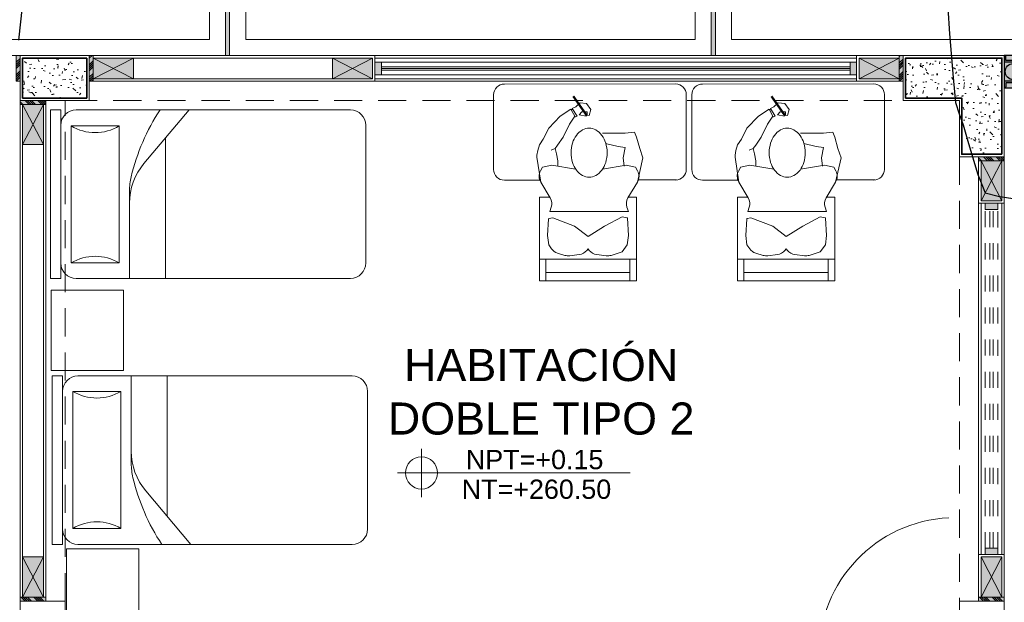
# Model space of a CAD drawing. Header units: millimetres. Extents: x -8931983 to 9630244, y 4 to 18563053.
# Tile 232 of 256: x 349133.65 to 349139.78, y 9282000.12 to 9282003.75. Entities that reach past the tile are written whole.
import ezdxf

# ---------------------------------------------------------------- set-up
doc = ezdxf.new("R2010")
doc.units = ezdxf.units.MM
doc.set_wipeout_variables(frame=1)
for name, pattern in [('01 nivel$0$HIDDEN2', [0.1875, 0.125, -0.0625]), ('CONTINUA', [0]), ('DASHED2', [0.375, 0.25, -0.125])]:
    doc.linetypes.add(name, pattern=pattern)
for name, color, linetype, lineweight in [('.', 7, 'Continuous', 0), ('0_ CUNETAS', 151, 'Continuous', 5), ('0_MUROS 2 BAJOS', 150, 'Continuous', 9), ('0_PROYECCIONES 1', 1, 'DASHED2', 0), ('0_VANOS', 30, 'Continuous', 9), ('COLUMNAS', 3, 'Continuous', 35), ('COLUMNETAS TOP', 253, 'Continuous', 0), ('G-ANNO-DIMS', 7, 'Continuous', 5), ('JUNTAS DE DILATACIÓN', 160, 'CONTINUA', 9), ('MURO', 133, 'Continuous', 15), ('TARRAJEO', 32, 'Continuous', 0), ('TEXTO AMBIENTES', 7, 'Continuous', 30), ('vereda', 254, 'Continuous', 5)]:
    doc.layers.add(name, color=color, linetype=linetype, lineweight=lineweight)
for name, color, linetype, lineweight, true_color in [('0_COLUMNA ACHURADO', 250, 'Continuous', 0, 0x363636), ('0_TEXTURA PISOS', 252, 'Continuous', 0, 0x8c8c8c), ('LMOBILIARIO', 252, 'Continuous', 5, 0x898989), ('P_MOBILIARIO', 251, 'Continuous', 5, 0x6b6b6b), ('tuberia des. fluvial ftt', 169, 'Continuous', 0, 0x232d53)]:
    doc.layers.add(name, color=color, linetype=linetype, lineweight=lineweight, true_color=true_color)
doc.layers.add('C-TOPO', color=7, linetype='Continuous')
doc.styles.add('Arial_1', font='arial.ttf', dxfattribs={"height": 0.15})
pattern_1 = [(140, (-5603.645869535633, -1533.141894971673), (0.0140263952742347, 0.1603225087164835), [0.016764, -0.184404]), (85.00000000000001, (-5603.645869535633, -1533.141894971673), (-0.1681300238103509, -0.0310142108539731), [0.0134112, -0.1475237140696]), (190.4514447, (-5603.644700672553, -1533.128534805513), (-0.1541036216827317, 0.1293082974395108), [0.014247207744, -0.156719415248]), (136.1842, (-5603.690573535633, -1533.141894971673), (0.0369972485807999, 0.2385495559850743), [0.025146, -0.2766059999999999]), (186.63555761, (-5603.687490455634, -1533.122015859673), (-0.2177349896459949, 0.2089156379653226), [0.0213708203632, -0.2350793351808]), (81.18415117, (-5603.690573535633, -1533.141894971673), (-0.2177349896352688, 0.2089156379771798), [0.0201167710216, -0.2212845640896]), (111, (-5603.679397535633, -1533.119542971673), (0.0899933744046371, 0.1334206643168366), [0.016764, -0.184404]), (56.00000000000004, (-5603.679397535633, -1533.119542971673), (-0.1620854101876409, 0.0543857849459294), [0.0134112, -0.1475232]), (161.451445, (-5603.671898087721, -1533.108424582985), (-0.0720920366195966, 0.1878064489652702), [0.014247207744, -0.1567191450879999]), (127.5, (-5603.645869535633, -1533.141894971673), (-0.0744084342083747, 0.0027179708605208), [0, -0.14573504, 0, -0.1497584, 0, -0.148082]), (97.5, (-5603.645869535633, -1533.141894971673), (-0.0881589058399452, 0.0588013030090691), [0, -0.08538464, 0, -0.14238224, 0, -0.0564388]), (57.50000000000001, (-5603.645869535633, -1533.191739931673), (0.0050412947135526, 0.1193197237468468), [0, -0.05588, 0, -0.1743456, 0, -0.2313432]), (47.5, (-5603.645869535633, -1533.214091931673), (-0.0223753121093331, 0.1303536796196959), [0, -0.072644, 0, -0.11578336, 0, -0.1642872])]

# ---------------------------------------------------------------- blocks, each defined once
blk = doc.blocks.new('COLUMNAS BLO DOR 01')
at = {"layer": '0_COLUMNA ACHURADO'}
h = blk.add_hatch(dxfattribs=at)
h.set_pattern_fill('AR-CONC', color=256, scale=0.00088, angle=90.00000000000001)
h.set_pattern_definition(pattern_1)
h.paths.add_polyline_path([(-5.715000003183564, -0.0150000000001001), (-6.11499999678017, -0.0150000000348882), (-6.11499999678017, -0.2650000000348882), (-5.715000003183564, -0.2650000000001)])
h = blk.add_hatch(dxfattribs=at)
h.set_pattern_fill('AR-CONC', color=256, scale=0.00088, angle=90.00000000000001)
h.set_pattern_definition(pattern_1)
h.paths.add_polyline_path([(-0.0150000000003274, -0.6150000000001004), (-0.0150000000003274, -0.0150000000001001), (-0.6150000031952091, -0.0150000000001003), (-0.6150000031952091, -0.2650000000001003), (-0.2650000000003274, -0.2650000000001), (-0.2650000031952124, -0.6150000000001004)])
at = {"layer": 'COLUMNAS', "color": 6, "elevation": -1410.932808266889}
blk.add_lwpolyline([(-5.715000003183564, -0.0150000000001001), (-6.11499999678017, -0.0150000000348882), (-6.11499999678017, -0.2650000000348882), (-5.715000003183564, -0.2650000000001)], close=True, dxfattribs=at)
at = {"layer": 'COLUMNAS', "color": 6}
blk.add_lwpolyline([(-0.0150000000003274, -0.6150000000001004), (-0.0150000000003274, -0.0150000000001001), (-0.6150000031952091, -0.0150000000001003), (-0.6150000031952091, -0.2650000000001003), (-0.2650000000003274, -0.2650000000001), (-0.2650000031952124, -0.6150000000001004)], close=True, dxfattribs=at)
at = {"layer": 'TARRAJEO'}
for points, elevation in [([(-5.700000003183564, 1.2045e-12), (-6.12999999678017, -3.61928e-11), (-6.12999999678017, -0.2800000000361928), (-5.700000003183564, -0.2799999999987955)], -1410.932808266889), ([(3.2192838e-09, -3.830000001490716), (3.2192838e-09, -3.400000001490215), (-0.2799999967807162, -3.400000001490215), (-0.2799999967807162, -3.830000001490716)], 8.481038e-10)]:
    blk.add_lwpolyline(points, close=True, dxfattribs=dict(at, elevation=elevation))
for points in [[(-3.274e-13, -0.6300000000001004), (-3.274e-13, -1.001e-13), (-0.6300000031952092, -1.003e-13), (-0.6300000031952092, -0.2800000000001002), (-0.2800000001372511, -0.2800000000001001), (-0.280000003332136, -0.6300000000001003)], [(-5.84999999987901, -3.830000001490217), (-5.850000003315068, -3.400000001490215), (-6.130000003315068, -3.400000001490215), (-6.129999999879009, -3.830000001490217)]]:
    blk.add_lwpolyline(points, close=True, dxfattribs=at)
blk = doc.blocks.new('*U998')
at = {"linetype": 'Continuous', "true_color": 0xbebebe}
for points in [[(3032.131410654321, 1351.188780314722), (3032.131410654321, 1351.268780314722), (3032.171410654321, 1351.268780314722), (3032.171410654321, 1351.188780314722)], [(3034.281410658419, 1351.188780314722), (3034.281410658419, 1351.268780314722), (3034.321410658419, 1351.268780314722), (3034.321410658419, 1351.188780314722)]]:
    blk.add_hatch(color=9, dxfattribs=at).paths.add_polyline_path(points)
at = {"layer": '0_VANOS', "linetype": 'Continuous'}
for p, q in [((3032.131410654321, 1351.268780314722), (3032.171410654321, 1351.268780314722)), ((3032.131410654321, 1351.268780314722), (3032.131410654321, 1351.188780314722)), ((3032.171410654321, 1351.268780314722), (3032.171410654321, 1351.188780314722)), ((3034.281410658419, 1351.188780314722), (3034.281410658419, 1351.268780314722)), ((3034.281410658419, 1351.268780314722), (3034.321410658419, 1351.268780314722)), ((3034.321410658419, 1351.268780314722), (3034.321410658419, 1351.188780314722)), ((3032.171410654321, 1351.188780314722), (3032.131410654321, 1351.188780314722)), ((3034.321410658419, 1351.188780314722), (3034.281410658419, 1351.188780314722))]:
    blk.add_line(p, q, dxfattribs=at)
at = {"layer": '0_VANOS', "linetype": '01 nivel$0$HIDDEN2', "ltscale": 0.5}
for p, q in [((3032.170780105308, 1351.268780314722), (3034.280780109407, 1351.268780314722)), ((3032.171410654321, 1351.238780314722), (3034.281410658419, 1351.238780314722)), ((3032.171410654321, 1351.218780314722), (3034.281410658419, 1351.218780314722)), ((3032.171410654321, 1351.188780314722), (3034.281410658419, 1351.188780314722))]:
    blk.add_line(p, q, dxfattribs=at)
at = {"layer": '0_VANOS', "linetype": '01 nivel$0$HIDDEN2'}
blk.add_line((3034.281410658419, 1351.268780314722), (3034.321410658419, 1351.268780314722), dxfattribs=at)
blk = doc.blocks.new('*U1001')
at = {"linetype": 'Continuous', "lineweight": 0, "true_color": 0xbebebe}
for points in [[(3037.252435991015, 1360.543106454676), (3037.212435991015, 1360.543106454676), (3037.212435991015, 1360.463106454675), (3037.252435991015, 1360.463106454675)], [(3040.212435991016, 1360.543106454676), (3040.172435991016, 1360.543106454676), (3040.172435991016, 1360.463106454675), (3040.212435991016, 1360.463106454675)]]:
    blk.add_hatch(color=9, dxfattribs=at).paths.add_polyline_path(points)
at = {"layer": '0_VANOS', "linetype": 'Continuous'}
for p, q in [((3037.252435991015, 1360.513106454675), (3040.172435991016, 1360.513106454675)), ((3037.252435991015, 1360.503106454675), (3040.172435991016, 1360.503106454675)), ((3037.252435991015, 1360.493106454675), (3040.172435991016, 1360.493106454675))]:
    blk.add_line(p, q, dxfattribs=at)
for points in [[(3037.212435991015, 1360.543106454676), (3037.212435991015, 1360.463106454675), (3037.252435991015, 1360.463106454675), (3037.252435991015, 1360.543106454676)], [(3037.252435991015, 1360.543106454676), (3040.172435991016, 1360.543106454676), (3040.172435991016, 1360.463106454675), (3037.252435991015, 1360.463106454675)], [(3040.172435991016, 1360.543106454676), (3040.172435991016, 1360.463106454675), (3040.212435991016, 1360.463106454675), (3040.212435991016, 1360.543106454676)]]:
    blk.add_lwpolyline(points, close=True, dxfattribs=at)
blk = doc.blocks.new('montante')
at = {"linetype": 'Continuous', "true_color": 0xffffff}
blk.add_hatch(color=7, dxfattribs=at).paths.add_polyline_path([(-0.0945478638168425, 0.0999999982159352), (-0.0945478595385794, -0.1000000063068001), (0.0554521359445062, -0.1000000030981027), (0.0554521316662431, 0.1000000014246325)])
at = {"layer": '0_MUROS 2 BAJOS', "lineweight": 30}
blk.add_lwpolyline([(-0.0945478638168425, 0.0999999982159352), (-0.0945478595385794, -0.1000000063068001), (0.0554521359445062, -0.1000000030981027), (0.0554521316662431, 0.1000000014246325)], close=True, dxfattribs=at)
at = {"layer": 'tuberia des. fluvial ftt', "color": 6, "lineweight": 30}
for p, q in [((-1.5133992e-09, 0.0700000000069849), (0.045457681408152, 0.0700000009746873)), ((0.045457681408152, 0.0700000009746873), (0.045457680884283, 0.0949999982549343)), ((-1.3096724e-09, 0.0600000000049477), (0.0554576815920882, 0.0600000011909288)), ((1.2805685e-09, -0.0599999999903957), (0.0554576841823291, -0.0599999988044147)), ((1.4842954e-09, -0.069999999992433), (0.0454576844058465, -0.0699999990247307)), ((0.0454576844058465, -0.0699999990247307), (0.0454576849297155, -0.0950000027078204))]:
    blk.add_line(p, q, dxfattribs=at)
at = {"layer": 'tuberia des. fluvial ftt', "color": 4, "lineweight": 30}
blk.add_circle((0, 0), 0.05, dxfattribs=at)
at = {"layer": 'tuberia des. fluvial ftt', "color": 6, "lineweight": 30}
for centre, radius, start, end in [((0, 7.276e-12), 0.0699999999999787, 90.00000122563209, 270.0000012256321), ((0.0504576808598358, 0.0949999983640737), 0.0049999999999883, 1.2256320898e-06, 180.0000012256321), ((0, 7.276e-12), 0.06, 90.00000122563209, 270.0000012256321), ((0.0504576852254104, -0.095000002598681), 0.0049999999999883, 180.0000012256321, 1.2256320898e-06)]:
    blk.add_arc(centre, radius, start, end, dxfattribs=at)
blk = doc.blocks.new('CAMA DE PLAZA Y MEDIA')
at = {"layer": 'LMOBILIARIO', "linetype": 'ByBlock', "lineweight": 0}
for p, q in [((-2.463999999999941, -0.4739999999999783), (-2.463999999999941, 0.5760000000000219)), ((-2.40000000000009, 0.5760000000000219), (-2.463999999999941, 0.5760000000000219)), ((-2.40000000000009, -0.4739999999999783), (-2.40000000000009, 0.5760000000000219)), ((-2.304000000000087, 0.5760000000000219), (-0.5960000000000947, 0.5760000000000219)), ((-1.971999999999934, 0.5760000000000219), (-1.971999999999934, 0.0311116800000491)), ((-1.747999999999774, 0.5760000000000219), (-1.747999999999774, -0.2980000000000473)), ((-2.035999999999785, 0.4800000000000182), (-2.335999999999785, 0.4800000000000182)), ((-2.335999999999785, -0.3739999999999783), (-2.335999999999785, 0.4800000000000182)), ((-2.035999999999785, -0.3739999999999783), (-2.035999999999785, 0.4800000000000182)), ((-0.5000000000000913, 0.4800000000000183), (-0.500000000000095, -0.3779999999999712)), ((-1.600487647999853, -0.4739999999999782), (-1.881704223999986, -0.1401147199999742)), ((-2.335999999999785, -0.3739999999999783), (-2.035999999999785, -0.3739999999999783)), ((-2.40000000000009, -0.4739999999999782), (-2.463999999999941, -0.4739999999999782)), ((-0.596000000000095, -0.4739999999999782), (-2.304000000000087, -0.4739999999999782))]:
    blk.add_line(p, q, dxfattribs=at)
for centre, radius, start, end in [((-2.304000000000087, 0.4800000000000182), 0.096, 90, 180), ((-0.596000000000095, 0.4800000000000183), 0.096, 0, 90), ((-2.18600000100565, 0.7300000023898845), 0.2915475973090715, 239.0362431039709, 300.963756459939), ((-1.58799999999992, 0.1072591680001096), 0.384, 180, 220.1059299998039), ((-1.58799999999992, 0.0311116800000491), 0.384, 180, 193.3927959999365), ((-0.6947586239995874, 0.2437930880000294), 1.30221216, 193.3927959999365, 213.4501019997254), ((-2.186000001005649, -0.6240000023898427), 0.2915475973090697, 59.03624354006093, 120.9637568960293), ((-2.304000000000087, -0.3779999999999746), 0.096, 180, 270), ((-0.596000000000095, -0.3779999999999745), 0.096, 270, 0)]:
    blk.add_arc(centre, radius, start, end, dxfattribs=at)
blk = doc.blocks.new('escritorio dormitorios')
at = {"layer": 'LMOBILIARIO', "linetype": 'ByBlock', "lineweight": 0}
for p, q in [((-0.6719566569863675, 0.4277131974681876, -11.93087791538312), (0.394994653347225, 0.4286747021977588, -80.12250241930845)), ((-0.7384933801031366, -0.1047885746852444, -80.12250241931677), (-0.7384933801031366, 0.3611764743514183, -80.12250241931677)), ((0.4615313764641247, 0.3621379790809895, -148.3141269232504), (0.4615313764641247, -0.1038270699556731, -148.3141269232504)), ((0.4010044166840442, -0.1700918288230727, -167.5125519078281), (0.1628920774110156, -0.1700918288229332, -167.5125519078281))]:
    blk.add_line(p, q, dxfattribs=at)
at = {"layer": 'LMOBILIARIO', "lineweight": 0}
for p, q in [((-0.323329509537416, 0.228572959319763), (-0.2575105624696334, 0.2716321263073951)), ((-0.2575105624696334, 0.2716321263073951), (-0.2335659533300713, 0.2273609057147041)), ((-0.253918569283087, 0.2632566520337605), (-0.2491332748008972, 0.2752198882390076)), ((-0.2491332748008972, 0.2752198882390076), (-0.2192040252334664, 0.2285548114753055)), ((-0.3951270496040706, 0.1532118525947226), (-0.323329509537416, 0.228572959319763)), ((-0.2335659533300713, 0.2273609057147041), (-0.2670690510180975, 0.1783140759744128)), ((-0.2192040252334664, 0.2285548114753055), (-0.2359585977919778, 0.2213792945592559)), ((-0.4298234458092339, 0.0838263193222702), (-0.3951270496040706, 0.1532118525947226)), ((-0.2670690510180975, 0.1783140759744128), (-0.3065507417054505, 0.0969653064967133)), ((-0.3065507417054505, 0.0969653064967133), (-0.3400538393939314, 0.0479184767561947)), ((-0.3556090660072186, 0.0263858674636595), (-0.3807409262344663, 0.0156225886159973)), ((-0.3400538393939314, 0.0479184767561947), (-0.3556090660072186, 0.0263858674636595)), ((-0.4454623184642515, -0.1834959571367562), (-0.4690877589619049, -0.0268372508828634)), ((-0.4466528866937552, -0.1120601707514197), (-0.4344691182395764, -0.0901404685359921)), ((-0.4344691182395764, -0.0901404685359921), (-0.3764582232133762, -0.0772556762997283)), ((-0.3764582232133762, -0.0772556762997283), (-0.2282081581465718, -0.1030252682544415)), ((0.0876289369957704, -0.0772556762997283), (-0.060621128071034, -0.1030252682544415)), ((0.1456398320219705, -0.0901404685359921), (0.0876289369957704, -0.0772556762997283)), ((0.1578236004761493, -0.1120601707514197), (0.1456398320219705, -0.0901404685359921)), ((-0.3869226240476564, -0.281012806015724), (-0.4454623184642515, -0.1834959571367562)), ((0.0980933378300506, -0.281012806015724), (0.1566330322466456, -0.1834959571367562)), ((-0.4538060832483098, -0.2769700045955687), (-0.4538060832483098, -0.7988042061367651)), ((-0.3893495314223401, -0.2769700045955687), (-0.4538060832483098, -0.2769700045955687)), ((0.1520854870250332, -0.2769700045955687), (0.100520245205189, -0.2769700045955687)), ((0.1520854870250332, -0.7988042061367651), (0.1520854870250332, -0.2769700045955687)), ((-0.3893495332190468, -0.3671635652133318), (-0.3804069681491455, -0.3403494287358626)), ((0.1005202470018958, -0.3671635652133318), (-0.3893495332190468, -0.3671635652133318)), ((-0.3893495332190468, -0.3671635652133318), (0.1005202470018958, -0.3671635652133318)), ((0.1005202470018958, -0.3671635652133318), (0.0915776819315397, -0.3403494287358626)), ((-0.396229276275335, -0.4131937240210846), (-0.4022408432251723, -0.5153387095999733)), ((-0.393979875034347, -0.4106089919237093), (-0.3700125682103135, -0.4058179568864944)), ((-0.3700125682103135, -0.4058179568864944), (-0.2346538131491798, -0.4573571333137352)), ((-0.0477298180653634, -0.4573571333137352), (0.061846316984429, -0.3993755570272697)), ((0.061846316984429, -0.3993755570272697), (0.0919523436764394, -0.4053937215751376)), ((0.0942017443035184, -0.4079784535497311), (0.1005202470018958, -0.5153387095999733)), ((-0.2346538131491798, -0.4573571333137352), (-0.1508602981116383, -0.521781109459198)), ((-0.1508602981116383, -0.521781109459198), (-0.0477298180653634, -0.4573571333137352)), ((-0.4022408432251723, -0.5153387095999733), (-0.3957951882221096, -0.573320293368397)), ((0.1005202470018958, -0.5153387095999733), (0.0940745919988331, -0.573320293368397)), ((-0.3957951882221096, -0.573320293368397), (-0.3775999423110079, -0.5987807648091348)), ((-0.1585240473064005, -0.6086647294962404), (-0.1508602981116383, -0.5990898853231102)), ((-0.143196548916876, -0.6086647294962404), (-0.1508602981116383, -0.5990898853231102)), ((0.0940745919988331, -0.573320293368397), (0.061846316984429, -0.6184170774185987)), ((-0.4538060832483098, -0.6635138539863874), (0.1520854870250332, -0.6635138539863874)), ((-0.4143083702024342, -0.6635138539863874), (-0.4143083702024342, -0.7988042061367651)), ((-0.3404979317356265, -0.6255116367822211), (-0.2944137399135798, -0.6396842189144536)), ((-0.2645745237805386, -0.6422877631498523), (-0.2054146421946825, -0.634896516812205)), ((-0.0371460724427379, -0.6422877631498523), (-0.096305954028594, -0.634896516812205)), ((0.061846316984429, -0.6184170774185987), (-0.0073068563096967, -0.6396842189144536)), ((0.1105779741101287, -0.6635138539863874), (0.1105779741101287, -0.7988042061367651)), ((-0.4143083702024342, -0.7472650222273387), (0.1105779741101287, -0.7472650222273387)), ((-0.4538060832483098, -0.7988042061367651), (0.1520854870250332, -0.7988042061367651))]:
    blk.add_line(p, q, dxfattribs=at)
at = {"layer": 'LMOBILIARIO', "lineweight": 0, "const_width": 0.0140192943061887}
blk.add_lwpolyline([(-0.1571195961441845, 0.2297280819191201), (-0.2425651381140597, 0.3520430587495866)], dxfattribs=at)
at = {"layer": 'LMOBILIARIO', "lineweight": 0}
for points in [[(-0.2491332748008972, 0.2752198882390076), (-0.2266272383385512, 0.2869100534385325), (-0.2005696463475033, 0.310062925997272), (-0.1600287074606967, 0.3064375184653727), (-0.1325128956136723, 0.2702492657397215), (-0.1433653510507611, 0.232620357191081), (-0.1556723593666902, 0.2333461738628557), (-0.1556760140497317, 0.2543325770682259), (-0.1889771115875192, 0.2550620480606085), (-0.2049003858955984, 0.2362494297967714), (-0.1621867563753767, 0.2275579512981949)], [(0.1566330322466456, -0.1834959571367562), (0.1907594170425, -0.032158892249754), (0.1714224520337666, 0.0258226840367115), (0.1520854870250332, 0.096689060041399), (0.1391941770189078, 0.1289010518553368), (0.0811832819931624, 0.1224586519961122), (0.0231723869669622, 0.1224586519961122), (-0.060621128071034, 0.1224586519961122)], [(-0.4298234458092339, 0.0838263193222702), (-0.4532489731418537, 0.0486647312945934), (-0.4638081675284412, 0.0134852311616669), (-0.4690877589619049, -0.0146583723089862), (-0.4690877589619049, -0.0304891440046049)], [(-0.3556090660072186, 0.0263858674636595), (-0.3476571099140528, -0.0076224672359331), (-0.3388577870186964, -0.0515968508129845), (-0.3388577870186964, -0.0832584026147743)], [(-0.0412841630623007, 0.0580346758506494), (0.0360636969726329, 0.0387074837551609), (0.0811832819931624, 0.0322650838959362), (0.068291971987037, -0.032158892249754), (0.0747376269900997, -0.0836980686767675)]]:
    blk.add_lwpolyline(points, dxfattribs=at)
blk.add_lwpolyline([(-0.2563615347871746, 0, 0.0740504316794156), (-0.2473756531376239, -0.060341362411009, 0.0848007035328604), (-0.2234530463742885, -0.10804206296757, 0.1063356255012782), (-0.1850926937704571, -0.1420183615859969, 0.1289554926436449), (-0.1440049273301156, -0.1527945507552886, 0.1289554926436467), (-0.1029171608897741, -0.1420183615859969, 0.1063356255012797), (-0.0645568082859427, -0.10804206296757, 0.0848007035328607), (-0.0406342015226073, -0.060341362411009, 0.0740504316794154), (-0.0316483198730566, 0, 0.0740504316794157), (-0.0406342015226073, 0.0603413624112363, 0.0848007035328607), (-0.0645568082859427, 0.10804206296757, 0.1063356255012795), (-0.1029171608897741, 0.1420183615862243, 0.1289554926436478), (-0.1440049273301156, 0.152794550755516, 0.1289554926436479), (-0.1850926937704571, 0.1420183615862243, 0.106335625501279), (-0.2234530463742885, 0.10804206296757, 0.0848007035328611), (-0.2473756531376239, 0.0603413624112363, 0.0740504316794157)], format="xyb", close=True, dxfattribs=at)
at = {"layer": 'LMOBILIARIO', "linetype": 'ByBlock', "lineweight": 0, "elevation": -80.12250241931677}
blk.add_lwpolyline([(-0.4512819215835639, -0.171325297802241), (-0.6719566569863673, -0.171325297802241, -0.4142135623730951), (-0.7384933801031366, -0.1047885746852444)], format="xyb", dxfattribs=at)
at = {"layer": 'LMOBILIARIO', "linetype": 'ByBlock', "lineweight": 0}
for centre, start, end in [((-0.6719566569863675, 0.3611764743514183, -11.93087791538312), 90, 180.0000000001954), ((0.3949946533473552, 0.3621379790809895, -80.12250241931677), 359.9999999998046, 90), ((0.3949946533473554, -0.1038270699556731, -148.3141269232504), 270, 0)]:
    blk.add_arc(centre, 0.0665367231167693, start, end, dxfattribs=at)
at = {"layer": 'LMOBILIARIO', "lineweight": 0}
for centre, radius, start, end in [((-0.384246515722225, -0.1467479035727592), 0.0713988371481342, 150.9331010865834, 210.9765361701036), ((0.0954172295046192, -0.1467479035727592), 0.0713988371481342, 329.0234638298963, 29.06689891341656), ((-0.4481384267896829, -0.317760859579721), 0.0713988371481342, 341.556360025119, 30.97653617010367), ((0.159309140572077, -0.317760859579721), 0.0713988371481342, 149.0234638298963, 198.4436399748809), ((-0.3934302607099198, -0.4133584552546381), 0.0028038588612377, 101.3043551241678, 176.6318409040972), ((0.0914027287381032, -0.4081431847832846), 0.0028038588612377, 3.3681590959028, 78.695632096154), ((0.0914027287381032, -0.4081431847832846), 0.0028038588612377, 3.3681590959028, 78.695632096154), ((-0.3195102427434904, -0.557267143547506), 0.0713988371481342, 215.5513769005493, 252.9054138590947), ((-0.2142661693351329, -0.5640484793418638), 0.0713988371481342, 277.1214509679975, 321.3260597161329), ((-0.0874544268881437, -0.5640484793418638), 0.0713988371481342, 218.6739402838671, 262.8785490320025), ((-0.2734260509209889, -0.571439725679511), 0.0713988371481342, 252.9054138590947, 277.1214509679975), ((-0.0282945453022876, -0.571439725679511), 0.0713988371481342, 262.8785490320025, 287.0945861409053)]:
    blk.add_arc(centre, radius, start, end, dxfattribs=at)
blk = doc.blocks.new('*U1569')
for points in [[(0, -0.04999999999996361), (0.040000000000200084, -0.04999999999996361), (0.040000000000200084, 0.010000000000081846), (0.025000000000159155, 0.010000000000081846), (0.025000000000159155, 0.050000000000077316), (0, 0.050000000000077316)], [(0.8999999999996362, -0.0500000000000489), (0.8599999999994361, -0.0500000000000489), (0.8599999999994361, 0.00999999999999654), (0.874999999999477, 0.00999999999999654), (0.874999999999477, 0.04999999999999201), (0.8999999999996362, 0.04999999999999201)]]:
    blk.add_wipeout(points)
blk.add_wipeout([(0.024999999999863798, 0.04999999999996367), (0.024999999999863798, 0.8999999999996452), (0.06499999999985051, 0.8999999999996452), (0.06499999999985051, 0.049999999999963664)])
blk.add_arc((0.0215447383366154, 0.0476485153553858), 0.8534585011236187, 0.1578639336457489, 87.08142791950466)
blk = doc.blocks.new('Cotas de elevación - M_Cota de elevación - Destino rellenado-517392-Nivel 1')
at = {"layer": 'G-ANNO-DIMS'}
for p, q in [((0, -0.0015), (0, 0.0015)), ((-0.0015, 0), (0.013, 0))]:
    blk.add_line(p, q, dxfattribs=at)
blk.add_circle((0, 0), 0.001, dxfattribs=at)
blk = doc.blocks.new('EDF 06 PG BLOQUE')
at = {"layer": '.', "true_color": 0xadddf7, "transparency": 33554572}
h = blk.add_hatch(color=141, dxfattribs=at)
h.dxf.hatch_style = 1
h.paths.add_polyline_path([(-5.700000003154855, 0), (-5.675000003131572, 0), (-5.675000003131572, -0.1600000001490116), (-5.700000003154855, -0.1600000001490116)])
h = blk.add_hatch(color=141, dxfattribs=at)
h.dxf.hatch_style = 1
h.paths.add_polyline_path([(-0.6550000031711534, 0), (-0.630000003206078, 0), (-0.630000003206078, -0.1600000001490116), (-0.6550000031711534, -0.1600000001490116)])
h = blk.add_hatch(color=141, dxfattribs=at)
h.dxf.hatch_style = 1
h.paths.add_polyline_path([(-6.129999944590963, -1.8626451e-09), (-6.154999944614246, -1.8626451e-09), (-6.154999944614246, -0.1600000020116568), (-6.129999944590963, -0.1600000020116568)])
h = blk.add_hatch(color=141, dxfattribs=at)
h.dxf.hatch_style = 1
h.paths.add_polyline_path([(-6.129999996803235, -0.2799999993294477), (-6.129999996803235, -0.3049999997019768), (-5.969999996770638, -0.3049999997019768), (-5.969999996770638, -0.2799999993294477)])
h = blk.add_hatch(color=141, dxfattribs=at)
h.dxf.hatch_style = 1
h.paths.add_polyline_path([(-0.1600000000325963, -0.6300000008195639), (-0.1600000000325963, -0.6549999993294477), (0, -0.6549999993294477), (0, -0.6300000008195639)])
h = blk.add_hatch(color=141, dxfattribs=at)
h.dxf.hatch_style = 1
h.paths.add_polyline_path([(-6.130030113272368, -3.400000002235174), (-6.130030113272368, -3.375000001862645), (-5.970030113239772, -3.375000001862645), (-5.970030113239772, -3.400000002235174)])
h = blk.add_hatch(color=141, dxfattribs=at)
h.dxf.hatch_style = 1
h.paths.add_polyline_path([(-0.1599999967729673, -3.400000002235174), (-0.1599999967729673, -3.375000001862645), (3.2014214e-09, -3.375000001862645), (3.2014214e-09, -3.400000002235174)])
at = {"layer": 'COLUMNETAS TOP', "true_color": 0xc0c0c0}
for points in [[(-5.675000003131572, -0.0150000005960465), (-5.425000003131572, -0.0150000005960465), (-5.425000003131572, -0.1449999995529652), (-5.675000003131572, -0.1449999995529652)], [(-3.935000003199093, -0.0150000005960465), (-4.185000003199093, -0.0150000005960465), (-4.185000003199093, -0.1449999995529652), (-3.935000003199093, -0.1449999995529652)], [(-0.6550000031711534, -0.0150000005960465), (-0.9050000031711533, -0.0150000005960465), (-0.9050000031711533, -0.1449999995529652), (-0.6550000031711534, -0.1449999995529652)], [(-6.114999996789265, -0.3049999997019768), (-6.114999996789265, -0.5549999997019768), (-5.984999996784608, -0.5549999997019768), (-5.984999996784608, -0.3049999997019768)], [(-0.1450000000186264, -0.6549999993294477), (-0.1450000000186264, -0.9049999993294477), (-0.0150000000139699, -0.9049999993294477), (-0.0150000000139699, -0.6549999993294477)], [(-6.115030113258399, -3.375000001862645), (-6.115030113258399, -3.125000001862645), (-5.985030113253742, -3.125000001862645), (-5.985030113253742, -3.375000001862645)], [(-0.1449999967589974, -3.375000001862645), (-0.1449999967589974, -3.125000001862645), (-0.0149999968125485, -3.125000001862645), (-0.0149999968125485, -3.375000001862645)]]:
    blk.add_hatch(color=9, dxfattribs=at).paths.add_polyline_path(points)
at = {"layer": 'JUNTAS DE DILATACIÓN'}
h = blk.add_hatch(dxfattribs=at)
h.set_pattern_fill('ANSI34', color=256, scale=0.0029, angle=0.0939636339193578)
h.set_pattern_definition([(45.09396363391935, (-5605.475869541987, -1533.141894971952), (-0.0391281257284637, 0.0389999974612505), []), (45.09396363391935, (-5605.462848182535, -1533.141873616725), (-0.0391281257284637, 0.0389999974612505), []), (45.09396363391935, (-5605.449826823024, -1533.141852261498), (-0.0391281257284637, 0.0389999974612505), []), (45.09396363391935, (-5605.436805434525, -1533.141830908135), (-0.0391281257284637, 0.0389999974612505), [])])
h.paths.add_polyline_path([(-5.700000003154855, 0), (-5.675000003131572, 0), (-5.675000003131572, -0.1600000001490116), (-5.700000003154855, -0.1600000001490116)])
h = blk.add_hatch(dxfattribs=at)
h.set_pattern_fill('ANSI34', color=256, scale=0.0029, angle=0.0939636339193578)
h.set_pattern_definition([(45.09396363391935, (-5609.64586954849, -1533.141894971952), (-0.0391281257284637, 0.0389999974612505), []), (45.09396363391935, (-5609.632848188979, -1533.141873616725), (-0.0391281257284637, 0.0389999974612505), []), (45.09396363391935, (-5609.619826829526, -1533.141852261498), (-0.0391281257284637, 0.0389999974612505), []), (45.09396363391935, (-5609.606805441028, -1533.141830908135), (-0.0391281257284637, 0.0389999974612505), [])])
h.paths.add_polyline_path([(-0.630000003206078, 0), (-0.6550000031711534, 0), (-0.6550000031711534, -0.1600000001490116), (-0.630000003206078, -0.1600000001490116)])
h = blk.add_hatch(dxfattribs=at)
h.set_pattern_fill('ANSI34', color=256, scale=0.0029, angle=0.0939636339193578)
h.set_pattern_definition([(45.09396363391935, (-5593.075869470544, -1533.141894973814), (-0.0391281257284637, 0.0389999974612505), []), (45.09396363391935, (-5593.062848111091, -1533.141873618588), (-0.0391281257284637, 0.0389999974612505), []), (45.09396363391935, (-5593.049826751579, -1533.141852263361), (-0.0391281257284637, 0.0389999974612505), []), (45.09396363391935, (-5593.03680536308, -1533.141830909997), (-0.0391281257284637, 0.0389999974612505), [])])
h.paths.add_polyline_path([(-6.129999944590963, -1.8626451e-09), (-6.154999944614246, -1.8626451e-09), (-6.154999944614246, -0.1600000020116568), (-6.129999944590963, -0.1600000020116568)])
h = blk.add_hatch(dxfattribs=at)
h.set_pattern_fill('ANSI34', color=256, scale=0.0029, angle=90.09396363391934)
h.set_pattern_definition([(135.0939636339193, (1527.011894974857, -5587.225869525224), (-0.0389999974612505, -0.0391281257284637), []), (135.0939636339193, (1527.011873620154, -5587.212848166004), (-0.0389999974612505, -0.0391281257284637), []), (135.0939636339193, (1527.011852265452, -5587.199826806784), (-0.0389999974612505, -0.0391281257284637), []), (135.0939636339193, (1527.011830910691, -5587.186805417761), (-0.0389999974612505, -0.0391281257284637), [])])
h.paths.add_polyline_path([(-6.129999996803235, -0.2799999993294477), (-6.129999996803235, -0.3049999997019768), (-5.969999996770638, -0.3049999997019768), (-5.969999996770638, -0.2799999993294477)])
h = blk.add_hatch(dxfattribs=at)
h.set_pattern_fill('ANSI34', color=256, scale=0.0029, angle=90.09396363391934)
h.set_pattern_definition([(135.0939636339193, (1532.981894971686, -5587.575869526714), (-0.0389999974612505, -0.0391281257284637), []), (135.0939636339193, (1532.981873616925, -5587.562848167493), (-0.0389999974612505, -0.0391281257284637), []), (135.0939636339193, (1532.981852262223, -5587.549826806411), (-0.0389999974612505, -0.0391281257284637), []), (135.0939636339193, (1532.981830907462, -5587.536805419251), (-0.0389999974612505, -0.0391281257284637), [])])
h.paths.add_polyline_path([(-0.1600000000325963, -0.6300000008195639), (-0.1600000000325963, -0.6549999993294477), (0, -0.6549999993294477), (0, -0.6300000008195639)])
h = blk.add_hatch(dxfattribs=at)
h.set_pattern_fill('ANSI34', color=256, scale=0.0029, angle=90.09396363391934)
h.set_pattern_definition([(135.0939636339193, (1527.011864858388, -5590.34586952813), (-0.0389999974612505, -0.0391281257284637), []), (135.0939636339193, (1527.011843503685, -5590.332848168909), (-0.0389999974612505, -0.0391281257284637), []), (135.0939636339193, (1527.011822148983, -5590.319826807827), (-0.0389999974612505, -0.0391281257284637), []), (135.0939636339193, (1527.011800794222, -5590.306805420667), (-0.0389999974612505, -0.0391281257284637), [])])
h.paths.add_polyline_path([(-6.130030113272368, -3.400000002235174), (-6.130030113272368, -3.375000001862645), (-5.970030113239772, -3.375000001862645), (-5.970030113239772, -3.400000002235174)])
h = blk.add_hatch(dxfattribs=at)
h.set_pattern_fill('ANSI34', color=256, scale=0.0029, angle=90.09396363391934)
h.set_pattern_definition([(135.0939636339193, (1532.981894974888, -5590.34586952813), (-0.0389999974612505, -0.0391281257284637), []), (135.0939636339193, (1532.981873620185, -5590.332848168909), (-0.0389999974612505, -0.0391281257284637), []), (135.0939636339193, (1532.981852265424, -5590.31982680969), (-0.0389999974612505, -0.0391281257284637), []), (135.0939636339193, (1532.981830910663, -5590.306805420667), (-0.0389999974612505, -0.0391281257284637), [])])
h.paths.add_polyline_path([(-0.1599999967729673, -3.400000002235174), (-0.1599999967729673, -3.375000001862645), (3.2014214e-09, -3.375000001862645), (3.2014214e-09, -3.400000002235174)])
at = {"layer": '0_PROYECCIONES 1', "ltscale": 0.7}
for points, elevation in [([(-0.630000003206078, -0.2799999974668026), (-0.630000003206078, 0), (-17.10000000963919, 0), (-17.10000000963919, -0.2799999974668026)], -2.5420377e-09), ([(-5.850000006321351, -0.2800000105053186), (-6.130000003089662, -0.2800000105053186), (-6.130000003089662, -10.55000001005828), (-5.850000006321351, -10.55000001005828)], 684.917766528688)]:
    blk.add_lwpolyline(points, close=True, dxfattribs=dict(at, elevation=elevation))
blk.add_lwpolyline([(-1.6298145e-09, -0.6300000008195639), (-0.2799999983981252, -0.6300000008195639), (-0.2800000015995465, -10.20000000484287), (-4.8312359e-09, -10.20000000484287)], close=True, dxfattribs=at)
at = {"layer": 'COLUMNETAS TOP'}
for p, q in [((-5.425000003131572, -0.0150000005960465, -1410.932808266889), (-5.675000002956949, -0.1450000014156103, -1410.932808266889)), ((-5.675000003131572, -0.0150000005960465, -1410.932808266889), (-5.425000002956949, -0.1450000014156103, -1410.932808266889)), ((-4.185000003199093, -0.0150000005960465, -1410.932808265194), (-3.935000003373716, -0.1450000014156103, -1410.932808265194)), ((-3.935000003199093, -0.0150000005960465, -1410.932808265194), (-4.185000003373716, -0.1450000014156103, -1410.932808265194)), ((-0.9050000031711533, -0.0150000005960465, -1410.932808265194), (-0.6550000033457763, -0.1450000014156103, -1410.932808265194)), ((-0.6550000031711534, -0.0150000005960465, -1410.932808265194), (-0.9050000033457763, -0.1450000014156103, -1410.932808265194)), ((-6.114999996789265, -0.5549999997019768, -1410.932808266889), (-5.984999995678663, -0.3049999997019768, -1410.932808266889)), ((-6.114999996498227, -0.3049999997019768, -1410.932808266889), (-5.984999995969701, -0.5549999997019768, -1410.932808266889)), ((-0.1450000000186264, -0.9049999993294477), (-0.0149999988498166, -0.6550000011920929)), ((-0.1449999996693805, -0.6549999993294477), (-0.0149999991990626, -0.9050000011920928)), ((-6.115030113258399, -3.125000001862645), (-5.985030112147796, -3.375000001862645)), ((-6.11503011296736, -3.375000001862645), (-5.985030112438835, -3.125000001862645)), ((-0.1449999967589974, -3.125000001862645), (-0.0149999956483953, -3.375000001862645)), ((-0.1449999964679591, -3.375000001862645), (-0.0149999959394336, -3.125000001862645))]:
    blk.add_line(p, q, dxfattribs=at)
for points, elevation in [([(-5.675000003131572, -0.0150000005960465), (-5.425000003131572, -0.0150000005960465), (-5.425000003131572, -0.1449999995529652), (-5.675000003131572, -0.1449999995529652)], -1410.932808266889), ([(-3.935000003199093, -0.0150000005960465), (-4.185000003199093, -0.0150000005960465), (-4.185000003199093, -0.1449999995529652), (-3.935000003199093, -0.1449999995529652)], -1410.932808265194), ([(-0.6550000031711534, -0.0150000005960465), (-0.9050000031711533, -0.0150000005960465), (-0.9050000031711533, -0.1449999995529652), (-0.6550000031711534, -0.1449999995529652)], -1410.932808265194), ([(-6.114999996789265, -0.3049999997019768), (-6.114999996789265, -0.5549999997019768), (-5.984999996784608, -0.5549999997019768), (-5.984999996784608, -0.3049999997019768)], -1410.932808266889), ([(-0.1449999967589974, -3.375000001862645), (-0.1449999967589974, -3.125000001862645), (-0.0149999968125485, -3.125000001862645), (-0.0149999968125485, -3.375000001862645)], 8.481038e-10)]:
    blk.add_lwpolyline(points, close=True, dxfattribs=dict(at, elevation=elevation))
for points in [[(-0.1450000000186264, -0.6549999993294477), (-0.1450000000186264, -0.9049999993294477), (-0.0150000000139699, -0.9049999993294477), (-0.0150000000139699, -0.6549999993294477)], [(-6.115030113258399, -3.375000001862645), (-6.115030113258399, -3.125000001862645), (-5.985030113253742, -3.125000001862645), (-5.985030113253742, -3.375000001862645)]]:
    blk.add_lwpolyline(points, close=True, dxfattribs=at)
at = {"layer": 'JUNTAS DE DILATACIÓN'}
for points, elevation in [([(-5.700000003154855, 0), (-5.675000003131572, 0), (-5.675000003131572, -0.1600000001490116), (-5.700000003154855, -0.1600000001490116)], -1410.932808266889), ([(-0.630000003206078, 0), (-0.6550000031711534, 0), (-0.6550000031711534, -0.1600000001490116), (-0.630000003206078, -0.1600000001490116)], -1410.932808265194), ([(-6.129999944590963, -1.8626451e-09), (-6.154999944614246, -1.8626451e-09), (-6.154999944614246, -0.1600000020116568), (-6.129999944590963, -0.1600000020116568)], -1410.932808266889), ([(-6.129999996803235, -0.2799999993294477), (-6.129999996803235, -0.3049999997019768), (-5.969999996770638, -0.3049999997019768), (-5.969999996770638, -0.2799999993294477)], -1410.932808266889), ([(-0.1599999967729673, -3.400000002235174), (-0.1599999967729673, -3.375000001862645), (3.2014214e-09, -3.375000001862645), (3.2014214e-09, -3.400000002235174)], 8.481038e-10)]:
    blk.add_lwpolyline(points, close=True, dxfattribs=dict(at, elevation=elevation))
for points in [[(-0.1600000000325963, -0.6300000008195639), (-0.1600000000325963, -0.6549999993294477), (0, -0.6549999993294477), (0, -0.6300000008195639)], [(-6.130030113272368, -3.400000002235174), (-6.130030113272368, -3.375000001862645), (-5.970030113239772, -3.375000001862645), (-5.970030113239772, -3.400000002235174)]]:
    blk.add_lwpolyline(points, close=True, dxfattribs=at)
at = {"layer": 'LMOBILIARIO', "lineweight": 0}
for points, elevation in [([(-5.937674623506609, -1.461252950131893), (-5.486674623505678, -1.461252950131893), (-5.486674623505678, -1.962252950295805), (-5.937674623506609, -1.962252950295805)], -1390.38417066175), ([(-5.841144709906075, -3.5751035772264), (-5.390144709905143, -3.5751035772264), (-5.390144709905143, -3.074103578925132), (-5.841144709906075, -3.074103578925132)], -2075.301937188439)]:
    blk.add_lwpolyline(points, close=True, dxfattribs=dict(at, elevation=elevation))
at = {"layer": 'MURO'}
for p, q in [((-4.185000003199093, -0.0150000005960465, -2.5420377e-09), (-5.425000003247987, -0.0150000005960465, -2.5415829e-09)), ((-0.9200000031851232, -0.0150000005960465, 684.9177665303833), (-3.920000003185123, -0.0150000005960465, 684.9177665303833)), ((-4.185000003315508, -0.1449999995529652, -2.5418103e-09), (-5.425000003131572, -0.1449999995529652, -1410.932808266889)), ((-0.9200000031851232, -0.1450000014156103, 684.9177665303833), (-3.920000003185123, -0.1450000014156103, 684.9177665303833)), ((-6.115000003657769, -0.5550000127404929, 684.9177665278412), (-6.115030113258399, -3.125000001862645)), ((-5.984999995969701, -0.5549999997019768, 684.9177665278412), (-5.984999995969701, -3.125000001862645)), ((-0.1450011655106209, -0.9199999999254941, 684.9177665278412), (-0.1449711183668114, -3.110000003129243, 684.9177665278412)), ((-0.0150013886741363, -0.9199999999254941, 684.9177665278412), (-0.0149655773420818, -3.110000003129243, 684.9177665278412))]:
    blk.add_line(p, q, dxfattribs=at)
at = {"layer": 'TARRAJEO'}
for p, q in [((-3.920000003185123, 0, 8.3450686e-09), (-5.675000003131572, 0, 8.3450686e-09)), ((-5.675000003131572, -0.1600000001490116, 8.3450686e-09), (-5.675000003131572, 0, 8.3450686e-09)), ((-0.9200000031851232, 0, 8.3450686e-09), (-3.920000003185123, 0, 8.3450686e-09)), ((-3.920000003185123, -0.1600000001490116, 8.3450686e-09), (-3.920000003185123, 0, 8.3450686e-09)), ((-3.920000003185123, -0.1600000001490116, 8.3450686e-09), (-5.675000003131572, -0.1600000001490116, 8.3450686e-09)), ((-0.9200000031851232, -0.1600000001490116, 8.3450686e-09), (-3.920000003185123, -0.1600000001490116, 8.3450686e-09)), ((-6.130000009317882, -0.3049999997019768, -1410.932808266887), (-6.130000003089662, -3.375000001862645)), ((-6.129999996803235, -0.3049999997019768, -1410.932808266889), (-5.969999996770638, -0.3049999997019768, -1410.932808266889)), ((-5.969999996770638, -0.3049999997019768, -1410.932808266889), (-5.969999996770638, -3.375000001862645)), ((-0.159969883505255, -0.9199999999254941, 8.3450686e-09), (-0.159969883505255, -3.200000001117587, 8.3450686e-09)), ((0, -0.9199999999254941, 8.3450686e-09), (8.7311491e-09, -3.110000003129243, 8.3450686e-09)), ((-6.130000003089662, -3.375000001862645), (-5.970030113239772, -3.375000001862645))]:
    blk.add_line(p, q, dxfattribs=at)
for points, elevation in [([(-0.6550000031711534, 0), (-0.9200000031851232, 0), (-0.9200000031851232, -0.1600000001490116), (-0.6550000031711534, -0.1600000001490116)], -1410.932808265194), ([(-0.1599999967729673, -3.375000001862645), (-0.1599999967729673, -3.110000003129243), (3.2014214e-09, -3.110000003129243), (3.2014214e-09, -3.375000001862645)], 8.481038e-10)]:
    blk.add_lwpolyline(points, close=True, dxfattribs=dict(at, elevation=elevation))
blk.add_lwpolyline([(-0.1600000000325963, -0.6549999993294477), (-0.1600000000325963, -0.9199999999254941), (0, -0.9199999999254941), (0, -0.6549999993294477)], close=True, dxfattribs=at)
at = {"xscale": -1, "rotation": 270}
blk.add_blockref('*U998', (-1351.30878031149, -3035.241410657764), dxfattribs=at)
at = {"layer": '0_ CUNETAS', "color": 251, "lineweight": 0, "true_color": 0x636466, "rotation": 180}
blk.add_blockref('montante', (0.0554521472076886, -0.1000000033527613), dxfattribs=at)
at = {"layer": '0_VANOS', "xscale": -1}
blk.add_blockref('*U1001', (3036.292435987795, -1360.583106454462, -1410.932808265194), dxfattribs=at)
at = {"layer": 'COLUMNAS'}
blk.add_blockref('COLUMNAS BLO DOR 01', (0, 0), dxfattribs=at)
at = {"layer": 'P_MOBILIARIO', "lineweight": 0}
for name, p in [('escritorio dormitorios', (-2.44230586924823, -0.6052384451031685, 701.90147747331)), ('escritorio dormitorios', (-1.207977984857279, -0.6052384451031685, 701.90147747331)), ('CAMA DE PLAZA Y MEDIA', (-3.466272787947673, -2.572825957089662, -1390.384170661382))]:
    blk.add_blockref(name, p, dxfattribs=at)
at = {"layer": 'P_MOBILIARIO', "lineweight": 0, "xscale": -1, "rotation": 180}
blk.add_blockref('CAMA DE PLAZA Y MEDIA', (-3.477246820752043, -0.8125509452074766, -1390.384170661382), dxfattribs=at)
at = {"layer": 'TEXTO AMBIENTES', "xscale": 99.99999999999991, "yscale": 99.99999999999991, "zscale": 99.99999999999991}
blk.add_blockref('Cotas de elevación - M_Cota de elevación - Destino rellenado-517392-Nivel 1', (-3.630102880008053, -2.601324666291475, 684.9177665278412), dxfattribs=at)
at = {"layer": 'TEXTO AMBIENTES', "insert": (-4.060125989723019, -1.828665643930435, 684.9177665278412), "char_height": 0.2, "width": 2.349898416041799, "attachment_point": 1, "style": 'Arial_1'}
blk.add_mtext('\\pxqc;HABITACIÓN DOBLE TIPO 2', dxfattribs=at)
at = {"layer": 'TEXTO AMBIENTES', "char_height": 0.12, "width": 0.9021418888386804, "attachment_point": 1, "line_spacing_factor": 0.9417779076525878, "style": 'Arial_1'}
for s, insert in [('NPT=+0.15', (-3.354383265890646, -2.457928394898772, 684.9177665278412)), ('NT=+260.50', (-3.380205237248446, -2.6425496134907, 684.9177665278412))]:
    blk.add_mtext(s, dxfattribs=dict(at, insert=insert))
at = {"layer": '0_VANOS', "xscale": -1}
blk.add_blockref('*U1569', (-0.2799999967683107, -3.779999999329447), dxfattribs=at)
blk = doc.blocks.new('JUNTA VEREDA')
at = {"layer": '.', "true_color": 0x939598}
h = blk.add_hatch(dxfattribs=at)
h.set_pattern_fill('ANGLE', color=252)
h.set_pattern_definition([(0, (0, 0), (0, 6.985), [5.08, -1.905]), (90, (0, 0), (-6.985, 4e-16), [5.08, -1.905])])
h.paths.add_polyline_path([(-0.01331989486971, 1.200000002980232), (0.0120801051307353, 1.200000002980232), (0.0120801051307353, 0), (-0.01331989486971, 0)])
h = blk.add_hatch(color=252, dxfattribs=at)
h.dxf.hatch_style = 1
h.paths.add_polyline_path([(0.0120801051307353, 1.200000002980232), (-0.01331989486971, 1.200000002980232), (-0.01331989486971, 0), (0.0120801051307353, 0)])
at = {"layer": '0_TEXTURA PISOS'}
h = blk.add_hatch(dxfattribs=at)
h.set_pattern_fill('ANGLE', color=256)
h.set_pattern_definition([(0, (-5477.766061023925, -1210.968031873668), (0, 6.985), [5.08, -1.905]), (90, (-5477.766061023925, -1210.968031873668), (-6.985, 4e-16), [5.08, -1.905])])
h.paths.add_polyline_path([(-0.01331989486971, 1.200000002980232), (0.0120801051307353, 1.200000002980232), (0.0120801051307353, 0), (-0.01331989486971, 0)])
at = {"layer": 'vereda'}
blk.add_lwpolyline([(-0.01331989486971, 1.200000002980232), (0.0120801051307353, 1.200000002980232), (0.0120801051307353, 0), (-0.01331989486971, 0)], close=True, dxfattribs=at)
blk = doc.blocks.new('vereda edf 8')
at = {"layer": 'vereda'}
for points in [[(11.07920002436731, 12.03000000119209), (14.07920002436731, 12.03000000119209), (14.07920002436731, 13.23000000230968), (11.07920002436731, 13.23000000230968)], [(14.10460002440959, 12.03000000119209), (17.10460002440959, 12.03000000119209), (17.10460002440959, 13.23000000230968), (14.10460002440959, 13.23000000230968)], [(17.13000002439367, 12.03000000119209), (20.13000002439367, 12.03000000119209), (20.13000002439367, 13.23000000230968), (17.13000002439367, 13.23000000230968)], [(11.17920002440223, 12.13000000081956), (13.97920002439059, 12.13000000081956), (13.97920002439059, 13.13000000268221), (11.17920002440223, 13.13000000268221)], [(14.20460002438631, 12.13000000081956), (17.00460002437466, 12.13000000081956), (17.00460002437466, 13.13000000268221), (14.20460002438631, 13.13000000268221)], [(17.23000002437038, 12.13000000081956), (20.03000002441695, 12.13000000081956), (20.03000002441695, 13.13000000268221), (17.23000002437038, 13.13000000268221)]]:
    blk.add_lwpolyline(points, close=True, dxfattribs=at)
for p in [(14.09251991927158, 12.03000000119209), (17.11791991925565, 12.03000000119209)]:
    blk.add_blockref('JUNTA VEREDA', p, dxfattribs=at)
blk = doc.blocks.new('para pg vereda edf 06')
at = {"lineweight": 5}
blk.add_blockref('vereda edf 8', (-18.93000001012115, -12.03000000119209), dxfattribs=at)
blk = doc.blocks.new('topooooo')
at = {"layer": 'C-TOPO', "color": 252, "linetype": 'Continuous', "lineweight": 25, "true_color": 0x939598, "elevation": 2.117999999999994, "flags": 128}
for points in [[(-138.4420127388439, -147.3140000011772), (-138.3299225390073, -147.4322498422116), (-138.1402243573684, -147.6263756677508), (-138.0279999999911, -147.7379130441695), (-137.9669216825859, -147.7768898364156), (-137.9043250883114, -147.8140000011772), (-137.8042090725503, -147.8826680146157), (-137.6363438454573, -147.994804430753), (-137.5279999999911, -148.0544063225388), (-137.4509414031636, -148.0183564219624), (-137.3718416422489, -147.9701583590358)], [(-142.7710935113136, -151.1572323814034), (-142.8892875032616, -150.9810881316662)]]:
    blk.add_lwpolyline(points, dxfattribs=at)

msp = doc.modelspace()

# ---------------------------------------------------------------- block references
at = {"lineweight": 5}
msp.add_blockref('EDF 06 PG BLOQUE', (349139.7846785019, 9282003.524418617, -9.2568371e-09), dxfattribs=at)

# ---------------------------------------------------------------- next in the draw order: block references
msp.add_blockref('para pg vereda edf 06', (349139.7846785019, 9282003.524418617, -9.2568371e-09), dxfattribs=at)
at = {"layer": 'vereda', "rotation": 320.4010421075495}
msp.add_blockref('topooooo', (349340.0046675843, 9282029.08654123, 261.841), dxfattribs=at)

doc.saveas('drawing.dxf')
